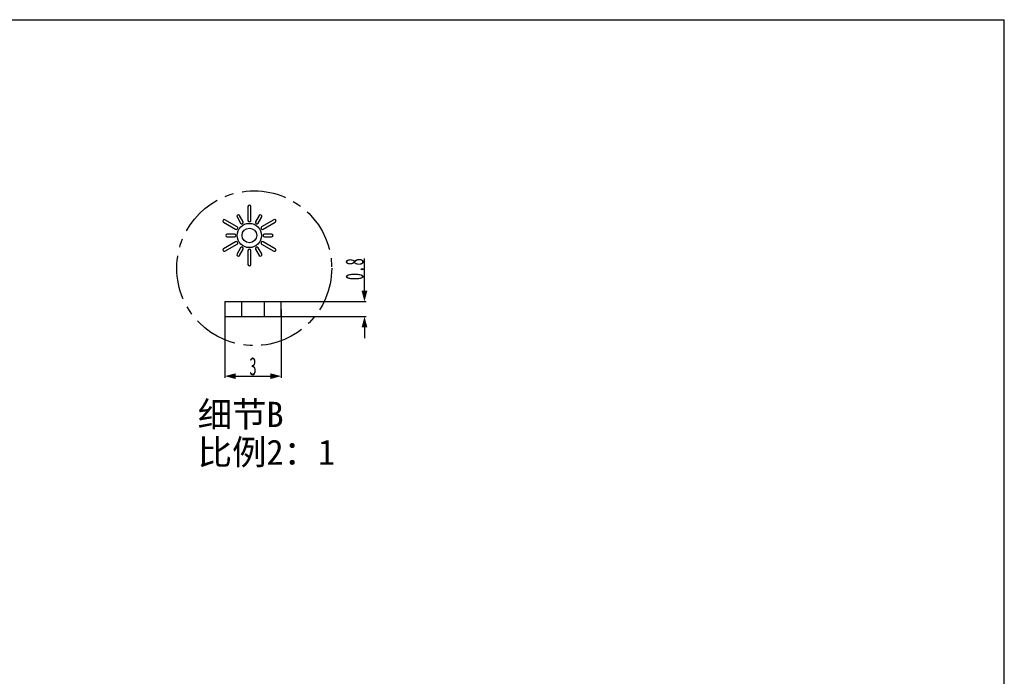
# Model space of a CAD drawing. Header units: millimetres. Extents: x 0 to 228, y 39 to 200.
# Tile 13 of 13: x 123 to 228, y 130 to 200. Entities that reach past the tile are written whole.
import ezdxf

# ---------------------------------------------------------------- set-up
doc = ezdxf.new("R2010")
doc.units = ezdxf.units.MM
doc.header["$LTSCALE"] = 12.565385
doc.header["$PDMODE"] = 3
doc.header["$PDSIZE"] = 5
doc.linetypes.add('CENTER', pattern=[0.6, 0.375, -0.075, 0.075, -0.075])
doc.layers.get('0').update_dxf_attribs({"linetype": 'CONTINUOUS'})
doc.layers.get('Defpoints').update_dxf_attribs({"linetype": 'CONTINUOUS'})
doc.layers.add('DEFAULT_1', color=7, linetype='CENTER')
doc.styles.get("Standard").update_dxf_attribs({"font": 'txt', "width": 0.6})
doc.styles.add('TEXTSTYLE_3', font='simkai.ttf')
doc.dimstyles.new('DIMSTYLE_5', dxfattribs={"dimtxt": 1.923077, "dimasz": 1.153846, "dimexe": 0.18, "dimexo": 0.0625, "dimgap": 0.09, "dimtad": 1, "dimdec": 3, "dimdsep": 46, "dimtxsty": 'Standard', "dimblk": '_FILLED', "dimblk1": '_FILLED', "dimblk2": '_FILLED', "dimcen": 0.09, "dimadec": 0, "dimazin": 0, "dimtp": 0.2, "dimtm": 0.2, "dimtfac": 1, "dimtdec": 3, "dimtofl": 0, "dimtmove": 0, "dimatfit": 3, "dimldrblk": '_FILLED', "dimfxl": 0, "dimtolj": 1, "dimarcsym": 0})

# ---------------------------------------------------------------- blocks, each defined once
blk = doc.blocks.new('_FILLED')
at = {"color": 0, "linetype": 'ByBlock'}
blk.add_solid([(0, 0), (-1, 0.267), (-1, -0.267)], dxfattribs=at)
blk = doc.blocks.new('*D101')
at = {"color": 0, "linetype": 'Continuous', "lineweight": -2, "transparency": 16777216}
for p, q in [((145.21, 169.1), (145.21, 161.81)), ((151.21, 169.1), (151.21, 161.81)), ((146.36, 161.99), (150.05, 161.99))]:
    blk.add_line(p, q, dxfattribs=at)
at = {"layer": 'Defpoints', "color": 0, "linetype": 'Continuous', "transparency": 16777216}
for p in [(145.21, 169.16), (151.21, 169.16), (151.21, 161.99)]:
    blk.add_point(p, dxfattribs=at)
at = {"color": 0, "linetype": 'Continuous', "lineweight": -2, "transparency": 16777216, "xscale": 1.1538461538, "yscale": 1.1538461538, "zscale": 1.1538461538, "rotation": 180}
blk.add_blockref('_FILLED', (145.21, 161.99), dxfattribs=at)
at = {"color": 0, "linetype": 'Continuous', "lineweight": -2, "transparency": 16777216, "xscale": 1.1538461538, "yscale": 1.1538461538, "zscale": 1.1538461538}
blk.add_blockref('_FILLED', (151.21, 161.99), dxfattribs=at)
at = {"color": 0, "linetype": 'Continuous', "transparency": 16777216, "insert": (148.21, 163.04), "char_height": 1.923, "attachment_point": 5}
blk.add_mtext('\\A1;3', dxfattribs=at)
blk = doc.blocks.new('*D102')
at = {"color": 0, "linetype": 'Continuous', "lineweight": -2, "transparency": 16777216}
for p, q in [((160.12, 171.12), (160.12, 174.57)), ((148.27, 169.96), (160.3, 169.96)), ((148.27, 168.36), (160.3, 168.36)), ((160.12, 167.21), (160.12, 166.06))]:
    blk.add_line(p, q, dxfattribs=at)
at = {"layer": 'Defpoints', "color": 0, "linetype": 'Continuous', "transparency": 16777216}
for p in [(148.21, 169.96), (160.12, 169.96), (148.21, 168.36)]:
    blk.add_point(p, dxfattribs=at)
at = {"color": 0, "linetype": 'Continuous', "lineweight": -2, "transparency": 16777216, "xscale": 1.1538461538, "yscale": 1.1538461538, "zscale": 1.1538461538}
for p, rotation in [((160.12, 169.96), 270), ((160.12, 168.36), 90)]:
    blk.add_blockref('_FILLED', p, dxfattribs=dict(at, rotation=rotation))
at = {"color": 0, "linetype": 'Continuous', "transparency": 16777216, "insert": (159.07, 173.42), "char_height": 1.923, "attachment_point": 5, "rotation": 90}
blk.add_mtext('\\A1;0.8', dxfattribs=at)

msp = doc.modelspace()

# ---------------------------------------------------------------- linework, layer by layer
at = {"color": 7, "linetype": 'Continuous'}
for p, q in [((0, 200.0901), (228.4615, 200.0901)), ((228.4615, 38.5516), (228.4615, 200.0901)), ((147.6678, 180.12), (147.6678, 178.6271)), ((147.9804, 178.6271), (147.9804, 180.12)), ((146.5051, 179.0053), (146.8896, 178.3371)), ((147.157, 178.4909), (146.7732, 179.1577)), ((148.8779, 179.1577), (148.4912, 178.4909)), ((148.7586, 178.3371), (149.1453, 179.0038)), ((145.0643, 178.4394), (146.359, 177.6929)), ((146.5129, 177.9603), (145.2203, 178.7054)), ((150.428, 178.7054), (149.1375, 177.9603)), ((149.2899, 177.6929), (150.5839, 178.4394)), ((146.22, 177.18), (145.451, 177.18)), ((145.451, 176.8695), (146.22, 176.8695)), ((150.1994, 177.18), (149.4303, 177.18)), ((149.4303, 176.8695), (150.1994, 176.8695)), ((146.359, 176.3566), (145.0672, 175.6101)), ((145.2203, 175.3462), (146.5129, 176.0892)), ((146.8896, 175.7138), (146.5051, 175.0478)), ((149.1453, 175.0464), (148.7608, 175.7124)), ((149.1375, 176.0892), (150.4266, 175.3462)), ((150.5839, 175.6101), (149.2913, 176.3566)), ((146.7732, 174.8926), (147.157, 175.5586)), ((147.6693, 175.4196), (147.6693, 173.9295)), ((147.9804, 173.9295), (147.9804, 175.4196)), ((148.4933, 175.5586), (148.8779, 174.8926)), ((145.2088, 169.963), (151.2088, 169.963)), ((145.2088, 169.963), (145.2088, 168.363)), ((147.0088, 168.363), (147.0088, 169.963)), ((149.4088, 169.963), (149.4088, 168.363)), ((151.2088, 168.363), (151.2088, 169.963)), ((145.2088, 168.363), (151.2088, 168.363))]:
    msp.add_line(p, q, dxfattribs=at)
for radius in [1.2953, 0.7805]:
    msp.add_circle((147.8257, 177.0259), radius, dxfattribs=at)
for points, knots in [([(147.9804, 180.12), (147.9804, 180.1937), (147.8238, 180.3583), (147.6678, 180.1935), (147.6678, 180.12)], [0, 0, 0, 0, 0.50056561, 1, 1, 1, 1]), ([(146.7732, 179.1577), (146.7361, 179.2211), (146.5203, 179.2854), (146.4692, 179.0677), (146.5051, 179.0053)], [0, 0, 0, 0, 0.50509969, 1, 1, 1, 1]), ([(149.1453, 179.0038), (149.1814, 179.0667), (149.1311, 179.2852), (148.9144, 179.2211), (148.8779, 179.1577)], [0, 0, 0, 0, 0.49724702, 1, 1, 1, 1]), ([(145.2203, 178.7054), (145.1584, 178.7423), (144.942, 178.6903), (145.0022, 178.4767), (145.0643, 178.4394)], [0, 0, 0, 0, 0.49824346, 1, 1, 1, 1]), ([(146.359, 177.6929), (146.4213, 177.6559), (146.641, 177.7082), (146.5755, 177.9224), (146.5129, 177.9603)], [0, 0, 0, 0, 0.49724702, 1, 1, 1, 1]), ([(146.8896, 178.3371), (146.9248, 178.274), (147.1401, 178.2078), (147.1931, 178.4269), (147.157, 178.4909)], [0, 0, 0, 0, 0.49611295, 1, 1, 1, 1]), ([(147.6678, 178.6271), (147.6678, 178.5539), (147.8238, 178.3913), (147.9804, 178.5537), (147.9804, 178.6271)], [0, 0, 0, 0, 0.49942926, 1, 1, 1, 1]), ([(148.4912, 178.4909), (148.4548, 178.4273), (148.5069, 178.2071), (148.7228, 178.2738), (148.7586, 178.3371)], [0, 0, 0, 0, 0.50190431, 1, 1, 1, 1]), ([(149.1375, 177.9603), (149.0744, 177.9228), (149.0062, 177.708), (149.2274, 177.6558), (149.2899, 177.6929)], [0, 0, 0, 0, 0.50259756, 1, 1, 1, 1]), ([(150.5839, 178.4394), (150.6454, 178.4767), (150.7076, 178.6885), (150.4908, 178.7418), (150.428, 178.7054)], [0, 0, 0, 0, 0.49759139, 1, 1, 1, 1]), ([(146.5129, 176.0892), (146.5745, 176.1266), (146.6399, 176.3371), (146.4215, 176.3939), (146.359, 176.3566)], [0, 0, 0, 0, 0.49778999, 1, 1, 1, 1]), ([(147.157, 175.5586), (147.1939, 175.6205), (147.1414, 175.8377), (146.9274, 175.7763), (146.8896, 175.7138)], [0, 0, 0, 0, 0.49647888, 1, 1, 1, 1]), ([(148.7608, 175.7124), (148.7229, 175.775), (148.5087, 175.8382), (148.4574, 175.621), (148.4933, 175.5586)], [0, 0, 0, 0, 0.50391993, 1, 1, 1, 1]), ([(149.2913, 176.3566), (149.2294, 176.3939), (149.0128, 176.3367), (149.0756, 176.126), (149.1375, 176.0892)], [0, 0, 0, 0, 0.50106932, 1, 1, 1, 1]), ([(145.0672, 175.6101), (145.0048, 175.5741), (144.9412, 175.3609), (145.1584, 175.3094), (145.2203, 175.3462)], [0, 0, 0, 0, 0.50020927, 1, 1, 1, 1]), ([(146.5051, 175.0478), (146.4684, 174.9846), (146.519, 174.7634), (146.7355, 174.8294), (146.7732, 174.8926)], [0, 0, 0, 0, 0.49861146, 1, 1, 1, 1]), ([(147.9804, 175.4196), (147.9804, 175.4931), (147.8238, 175.6568), (147.6693, 175.4926), (147.6693, 175.4196)], [0, 0, 0, 0, 0.50170452, 1, 1, 1, 1]), ([(148.8779, 174.8926), (148.9143, 174.8305), (149.126, 174.7651), (149.1819, 174.9832), (149.1453, 175.0464)], [0, 0, 0, 0, 0.49622301, 1, 1, 1, 1]), ([(150.4266, 175.3462), (150.4898, 175.3103), (150.7084, 175.3566), (150.6462, 175.5728), (150.5839, 175.6101)], [0, 0, 0, 0, 0.50038622, 1, 1, 1, 1]), ([(147.6693, 173.9295), (147.6693, 173.8568), (147.8238, 173.6948), (147.9804, 173.8563), (147.9804, 173.9295)], [0, 0, 0, 0, 0.49827995, 1, 1, 1, 1])]:
    msp.add_open_spline(points, degree=3, knots=knots, dxfattribs=at)
for points in [[(145.451, 177.18), (145.3777, 177.18), (145.2125, 177.0248), (145.3777, 176.8695), (145.451, 176.8695)], [(146.22, 176.8695), (146.2937, 176.8695), (146.4611, 177.0248), (146.2937, 177.18), (146.22, 177.18)], [(149.4303, 177.18), (149.3567, 177.18), (149.1893, 177.0248), (149.3567, 176.8695), (149.4303, 176.8695)], [(150.1994, 176.8695), (150.2722, 176.8695), (150.4342, 177.0248), (150.2722, 177.18), (150.1994, 177.18)]]:
    msp.add_open_spline(points, degree=3, dxfattribs=at)
at = {"layer": 'DEFAULT_1', "color": 2, "linetype": 'CENTER'}
msp.add_circle((148.3446, 173.5241), 8.2728, dxfattribs=at)

# ---------------------------------------------------------------- texts
at = {"color": 2, "linetype": 'Continuous', "insert": (142.3058, 159.247), "char_height": 2.69231, "width": 15.542899, "attachment_point": 1, "line_spacing_factor": 0.9, "style": 'TEXTSTYLE_3'}
msp.add_mtext('细节B\\P比例2：1', dxfattribs=at)

# ---------------------------------------------------------------- dimensions: what is measured, and where the dimension line sits
at = {"color": 2, "linetype": 'Continuous'}
dim = msp.add_linear_dim(base=(160.1194, 169.963), p1=(148.2088, 168.363), p2=(148.2088, 169.963), angle=90, text='0.8', dimstyle='DIMSTYLE_5', dxfattribs=at)
dim.commit()
dim.dimension.update_dxf_attribs({"geometry": '*D102', "text_midpoint": (159.0679, 173.4184)})
dim = msp.add_linear_dim(base=(151.2088, 161.9878), p1=(145.2088, 169.163), p2=(151.2088, 169.163), text='3', dimstyle='DIMSTYLE_5', dxfattribs=at)
dim.commit()
dim.dimension.update_dxf_attribs({"geometry": '*D101', "text_midpoint": (148.2088, 161.9878), "dimtype": 160})

doc.saveas('drawing.dxf')
